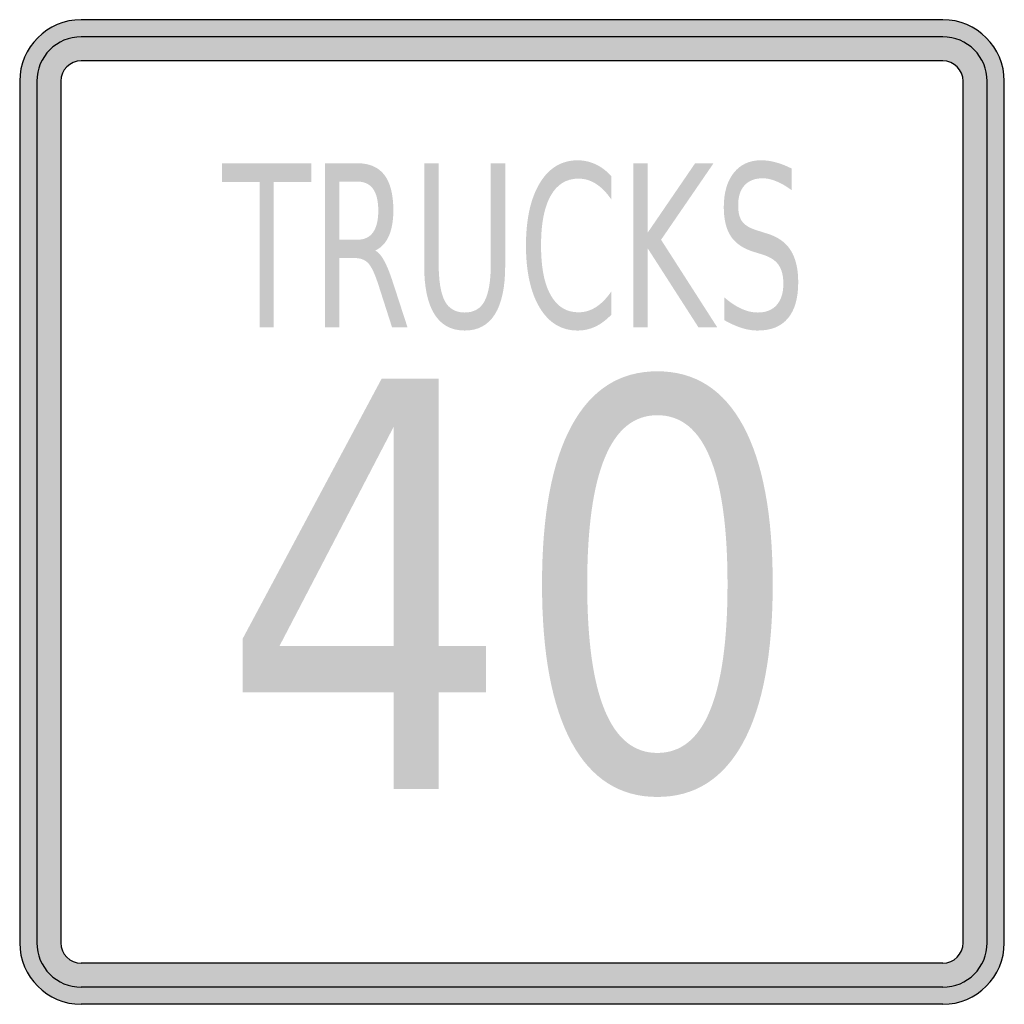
# Model space of a CAD drawing. Header units: inches. Extents: x -0.5 to 0.5, y -0.5 to 0.5.
import ezdxf

# ---------------------------------------------------------------- set-up
doc = ezdxf.new("R2010")
doc.units = ezdxf.units.IN
doc.header["$MEASUREMENT"] = 0

msp = doc.modelspace()

# ---------------------------------------------------------------- hatches: boundary and pattern name
h = msp.add_hatch(color=7)
h.paths.add_polyline_path([(-0.4375, 0.5), (0.4375, 0.5), (0.446, 0.4995), (0.4542, 0.4978), (0.4618, 0.495), (0.469, 0.4915), (0.4757, 0.487), (0.4817, 0.4817), (0.487, 0.4757), (0.4915, 0.469), (0.495, 0.4618), (0.4978, 0.4542), (0.4995, 0.446), (0.5, 0.4375), (0.5, -0.4375), (0.4995, -0.446), (0.4978, -0.4542), (0.495, -0.4618), (0.4915, -0.469), (0.487, -0.4757), (0.4817, -0.4817), (0.4757, -0.487), (0.469, -0.4915), (0.4618, -0.4952), (0.4542, -0.4978), (0.446, -0.4995), (0.4375, -0.5), (-0.4375, -0.5), (-0.446, -0.4995), (-0.4542, -0.4978), (-0.4618, -0.4952), (-0.469, -0.4915), (-0.4757, -0.487), (-0.4817, -0.4817), (-0.487, -0.4757), (-0.4915, -0.469), (-0.4952, -0.4618), (-0.4978, -0.4542), (-0.4995, -0.446), (-0.5, -0.4375), (-0.5, 0.4375), (-0.4995, 0.446), (-0.4978, 0.4542), (-0.4952, 0.4618), (-0.4915, 0.469), (-0.487, 0.4757), (-0.4817, 0.4817), (-0.4757, 0.487), (-0.469, 0.4915), (-0.4618, 0.495), (-0.4542, 0.4978), (-0.446, 0.4995), (-0.4375, 0.5)])
h.paths.add_polyline_path([(-0.4583, -0.4375), (-0.4583, 0.4375), (-0.458, 0.4403), (-0.4575, 0.443), (-0.4567, 0.4455), (-0.4555, 0.448), (-0.454, 0.4502), (-0.4522, 0.4522), (-0.4502, 0.4538), (-0.448, 0.4553), (-0.4455, 0.4567), (-0.443, 0.4575), (-0.4403, 0.458), (-0.4375, 0.4582), (0.4375, 0.4582), (0.4403, 0.458), (0.443, 0.4575), (0.4455, 0.4567), (0.448, 0.4553), (0.4502, 0.4538), (0.4522, 0.4522), (0.4538, 0.4502), (0.4553, 0.448), (0.4567, 0.4455), (0.4575, 0.443), (0.458, 0.4403), (0.4582, 0.4375), (0.4582, -0.4375), (0.458, -0.4403), (0.4575, -0.443), (0.4567, -0.4455), (0.4553, -0.448), (0.4538, -0.4502), (0.4522, -0.4522), (0.4502, -0.454), (0.448, -0.4555), (0.4455, -0.4567), (0.443, -0.4575), (0.4403, -0.458), (0.4375, -0.4583), (-0.4375, -0.4583), (-0.4403, -0.458), (-0.443, -0.4575), (-0.4455, -0.4567), (-0.448, -0.4555), (-0.4502, -0.454), (-0.4522, -0.4522), (-0.454, -0.4502), (-0.4555, -0.448), (-0.4567, -0.4455), (-0.4575, -0.443), (-0.458, -0.4403), (-0.4583, -0.4375)], flags=0)
for points in [[(-0.2946, 0.3542), (-0.2037, 0.3542), (-0.2037, 0.3352), (-0.2419, 0.3352), (-0.2419, 0.1875), (-0.2564, 0.1875), (-0.2564, 0.3352), (-0.2946, 0.3352), (-0.2946, 0.3542)], [(0.1233, 0.3542), (0.1378, 0.3542), (0.1378, 0.2837), (0.186, 0.3542), (0.2047, 0.3542), (0.1514, 0.2765), (0.2085, 0.1875), (0.1894, 0.1875), (0.1378, 0.2678), (0.1378, 0.1875), (0.1233, 0.1875), (0.1233, 0.3542)]]:
    msp.add_hatch(color=7).paths.add_polyline_path(points)
h = msp.add_hatch(color=7)
edge = h.paths.add_edge_path()
edge.add_spline(control_points=[(-0.1389, 0.2656), (-0.1358, 0.264), (-0.1327, 0.2605), (-0.1298, 0.2551), (-0.1269, 0.2498), (-0.1239, 0.2424), (-0.1209, 0.233)], knot_values=[0, 0, 0, 0, 1, 1, 1, 2, 2, 2, 2], degree=3, periodic=0)
edge.add_line((-0.1209, 0.233), (-0.1061, 0.1875))
edge.add_line((-0.1061, 0.1875), (-0.1218, 0.1875))
edge.add_line((-0.1218, 0.1875), (-0.1355, 0.2302))
edge.add_spline(control_points=[(-0.1355, 0.2302), (-0.1391, 0.2414), (-0.1425, 0.2488), (-0.1458, 0.2525), (-0.1492, 0.2561), (-0.1537, 0.2579), (-0.1595, 0.2579)], knot_values=[0, 0, 0, 0, 1, 1, 1, 2, 2, 2, 2], degree=3, periodic=0)
edge.add_line((-0.1595, 0.2579), (-0.1753, 0.2579))
edge.add_line((-0.1753, 0.2579), (-0.1753, 0.1875))
edge.add_line((-0.1753, 0.1875), (-0.1898, 0.1875))
edge.add_line((-0.1898, 0.1875), (-0.1898, 0.3542))
edge.add_line((-0.1898, 0.3542), (-0.1571, 0.3542))
edge.add_spline(control_points=[(-0.1571, 0.3542), (-0.1447, 0.3542), (-0.1356, 0.3502), (-0.1295, 0.3422), (-0.1235, 0.3342), (-0.1205, 0.3222), (-0.1205, 0.3062), (-0.1205, 0.2957), (-0.1221, 0.287), (-0.1252, 0.28), (-0.1283, 0.2731), (-0.1329, 0.2683), (-0.1389, 0.2656)], knot_values=[0, 0, 0, 0, 1, 1, 1, 2, 2, 2, 3, 3, 3, 4, 4, 4, 4], degree=3, periodic=0)
edge = h.paths.add_edge_path(flags=0)
edge.add_line((-0.1753, 0.3356), (-0.1753, 0.2765))
edge.add_line((-0.1753, 0.2765), (-0.1571, 0.2765))
edge.add_spline(control_points=[(-0.1571, 0.2765), (-0.15, 0.2765), (-0.1447, 0.279), (-0.1411, 0.284), (-0.1376, 0.289), (-0.1358, 0.2964), (-0.1358, 0.3062), (-0.1358, 0.3159), (-0.1376, 0.3233), (-0.1411, 0.3282), (-0.1447, 0.3331), (-0.15, 0.3356), (-0.1571, 0.3356)], knot_values=[0, 0, 0, 0, 1, 1, 1, 2, 2, 2, 3, 3, 3, 4, 4, 4, 4], degree=3, periodic=0)
edge.add_line((-0.1571, 0.3356), (-0.1753, 0.3356))
h = msp.add_hatch(color=7)
edge = h.paths.add_edge_path()
edge.add_line((-0.0892, 0.3542), (-0.0745, 0.3542))
edge.add_line((-0.0745, 0.3542), (-0.0745, 0.2529))
edge.add_spline(control_points=[(-0.0745, 0.2529), (-0.0745, 0.235), (-0.0724, 0.2222), (-0.0683, 0.2143), (-0.0641, 0.2065), (-0.0573, 0.2026), (-0.048, 0.2026), (-0.0387, 0.2026), (-0.0319, 0.2065), (-0.0278, 0.2143), (-0.0236, 0.2222), (-0.0215, 0.235), (-0.0215, 0.2529)], knot_values=[0, 0, 0, 0, 1, 1, 1, 2, 2, 2, 3, 3, 3, 4, 4, 4, 4], degree=3, periodic=0)
edge.add_line((-0.0215, 0.2529), (-0.0215, 0.3542))
edge.add_line((-0.0215, 0.3542), (-0.0069, 0.3542))
edge.add_line((-0.0069, 0.3542), (-0.0069, 0.2501))
edge.add_spline(control_points=[(-0.0069, 0.2501), (-0.0069, 0.2284), (-0.0104, 0.212), (-0.0173, 0.2009), (-0.0242, 0.1898), (-0.0345, 0.1843), (-0.048, 0.1843), (-0.0616, 0.1843), (-0.0718, 0.1898), (-0.0788, 0.2009), (-0.0857, 0.212), (-0.0892, 0.2284), (-0.0892, 0.2501)], knot_values=[0, 0, 0, 0, 1, 1, 1, 2, 2, 2, 3, 3, 3, 4, 4, 4, 4], degree=3, periodic=0)
edge.add_line((-0.0892, 0.2501), (-0.0892, 0.3542))
h = msp.add_hatch(color=7)
edge = h.paths.add_edge_path()
edge.add_line((0.1008, 0.3413), (0.1008, 0.3175))
edge.add_spline(control_points=[(0.1008, 0.3175), (0.0959, 0.3246), (0.0907, 0.3299), (0.0851, 0.3334), (0.0796, 0.3369), (0.0737, 0.3386), (0.0675, 0.3386), (0.0552, 0.3386), (0.0458, 0.3328), (0.0393, 0.3212), (0.0327, 0.3095), (0.0295, 0.2927), (0.0295, 0.2707), (0.0295, 0.2487), (0.0327, 0.2319), (0.0393, 0.2203), (0.0458, 0.2086), (0.0552, 0.2028), (0.0675, 0.2028), (0.0737, 0.2028), (0.0796, 0.2045), (0.0851, 0.208), (0.0907, 0.2115), (0.0959, 0.2168), (0.1008, 0.2239)], knot_values=[0, 0, 0, 0, 1, 1, 1, 2, 2, 2, 3, 3, 3, 4, 4, 4, 5, 5, 5, 6, 6, 6, 7, 7, 7, 8, 8, 8, 8], degree=3, periodic=0)
edge.add_line((0.1008, 0.2239), (0.1008, 0.2003))
edge.add_spline(control_points=[(0.1008, 0.2003), (0.0957, 0.195), (0.0904, 0.191), (0.0847, 0.1883), (0.0789, 0.1856), (0.073, 0.1843), (0.0667, 0.1843), (0.0504, 0.1843), (0.0375, 0.192), (0.0282, 0.2074), (0.0189, 0.2229), (0.0142, 0.2439), (0.0142, 0.2707), (0.0142, 0.2974), (0.0189, 0.3186), (0.0282, 0.334), (0.0375, 0.3494), (0.0504, 0.3572), (0.0667, 0.3572), (0.0731, 0.3572), (0.0791, 0.3558), (0.0848, 0.3532), (0.0905, 0.3506), (0.0958, 0.3466), (0.1008, 0.3413)], knot_values=[0, 0, 0, 0, 1, 1, 1, 2, 2, 2, 3, 3, 3, 4, 4, 4, 5, 5, 5, 6, 6, 6, 7, 7, 7, 8, 8, 8, 8], degree=3, periodic=0)
h = msp.add_hatch(color=7)
edge = h.paths.add_edge_path()
edge.add_line((0.2842, 0.3487), (0.2842, 0.3267))
edge.add_spline(control_points=[(0.2842, 0.3267), (0.2787, 0.3308), (0.2735, 0.3338), (0.2686, 0.3358), (0.2637, 0.3379), (0.259, 0.3389), (0.2545, 0.3389), (0.2465, 0.3389), (0.2404, 0.3365), (0.2361, 0.3317), (0.2318, 0.327), (0.2297, 0.3202), (0.2297, 0.3114), (0.2297, 0.304), (0.2311, 0.2985), (0.234, 0.2947), (0.2368, 0.291), (0.2422, 0.2879), (0.2502, 0.2856)], knot_values=[0, 0, 0, 0, 1, 1, 1, 2, 2, 2, 3, 3, 3, 4, 4, 4, 5, 5, 5, 6, 6, 6, 6], degree=3, periodic=0)
edge.add_line((0.2502, 0.2856), (0.259, 0.2828))
edge.add_spline(control_points=[(0.259, 0.2828), (0.2698, 0.2796), (0.2778, 0.274), (0.283, 0.2659), (0.2881, 0.2578), (0.2907, 0.247), (0.2907, 0.2335), (0.2907, 0.2173), (0.2872, 0.2051), (0.2803, 0.1968), (0.2733, 0.1884), (0.2631, 0.1843), (0.2496, 0.1843), (0.2445, 0.1843), (0.2391, 0.1851), (0.2333, 0.1869), (0.2276, 0.1887), (0.2217, 0.1914), (0.2155, 0.1949)], knot_values=[0, 0, 0, 0, 1, 1, 1, 2, 2, 2, 3, 3, 3, 4, 4, 4, 5, 5, 5, 6, 6, 6, 6], degree=3, periodic=0)
edge.add_line((0.2155, 0.1949), (0.2155, 0.2181))
edge.add_spline(control_points=[(0.2155, 0.2181), (0.2215, 0.2129), (0.2272, 0.2091), (0.2329, 0.2065), (0.2385, 0.2039), (0.2441, 0.2026), (0.2496, 0.2026), (0.2579, 0.2026), (0.2643, 0.2051), (0.2688, 0.2102), (0.2733, 0.2152), (0.2756, 0.2224), (0.2756, 0.2318), (0.2756, 0.24), (0.274, 0.2464), (0.2707, 0.251), (0.2675, 0.2556), (0.2621, 0.2591), (0.2547, 0.2614)], knot_values=[0, 0, 0, 0, 1, 1, 1, 2, 2, 2, 3, 3, 3, 4, 4, 4, 5, 5, 5, 6, 6, 6, 6], degree=3, periodic=0)
edge.add_line((0.2547, 0.2614), (0.2459, 0.2641))
edge.add_spline(control_points=[(0.2459, 0.2641), (0.235, 0.2674), (0.2272, 0.2727), (0.2224, 0.2798), (0.2176, 0.287), (0.2151, 0.2969), (0.2151, 0.3096), (0.2151, 0.3243), (0.2185, 0.336), (0.2252, 0.3444), (0.2319, 0.3529), (0.2411, 0.3572), (0.2528, 0.3572), (0.2579, 0.3572), (0.263, 0.3565), (0.2682, 0.355), (0.2735, 0.3536), (0.2788, 0.3515), (0.2842, 0.3487)], knot_values=[0, 0, 0, 0, 1, 1, 1, 2, 2, 2, 3, 3, 3, 4, 4, 4, 5, 5, 5, 6, 6, 6, 6], degree=3, periodic=0)
h = msp.add_hatch(color=7)
edge = h.paths.add_edge_path()
edge.add_spline(control_points=[(0.1476, 0.1429), (0.1857, 0.1429), (0.2147, 0.1245), (0.2348, 0.0875), (0.2548, 0.0506), (0.2648, -0.003), (0.2648, -0.0734), (0.2648, -0.1435), (0.2548, -0.197), (0.2348, -0.234), (0.2147, -0.2709), (0.1857, -0.2894), (0.1476, -0.2894), (0.1096, -0.2894), (0.0806, -0.2709), (0.0605, -0.234), (0.0405, -0.197), (0.0305, -0.1435), (0.0305, -0.0734), (0.0305, -0.003), (0.0405, 0.0506), (0.0605, 0.0875), (0.0806, 0.1245), (0.1096, 0.1429), (0.1476, 0.1429)], knot_values=[0, 0, 0, 0, 1, 1, 1, 2, 2, 2, 3, 3, 3, 4, 4, 4, 5, 5, 5, 6, 6, 6, 7, 7, 7, 8, 8, 8, 8], degree=3, periodic=0)
edge = h.paths.add_edge_path(flags=0)
edge.add_spline(control_points=[(0.1476, 0.0983), (0.1241, 0.0983), (0.1063, 0.084), (0.0944, 0.0554), (0.0824, 0.0269), (0.0764, -0.0161), (0.0764, -0.0734), (0.0764, -0.1305), (0.0824, -0.1733), (0.0944, -0.2019), (0.1063, -0.2304), (0.1241, -0.2447), (0.1476, -0.2447), (0.1714, -0.2447), (0.1892, -0.2304), (0.201, -0.2019), (0.2129, -0.1733), (0.2189, -0.1305), (0.2189, -0.0734), (0.2189, -0.0161), (0.2129, 0.0269), (0.201, 0.0554), (0.1892, 0.084), (0.1714, 0.0983), (0.1476, 0.0983)], knot_values=[0, 0, 0, 0, 1, 1, 1, 2, 2, 2, 3, 3, 3, 4, 4, 4, 5, 5, 5, 6, 6, 6, 7, 7, 7, 8, 8, 8, 8], degree=3, periodic=0)
h = msp.add_hatch(color=7)
h.paths.add_polyline_path([(-0.1324, 0.1354), (-0.0746, 0.1354), (-0.0746, -0.1362), (-0.0263, -0.1362), (-0.0263, -0.183), (-0.0746, -0.183), (-0.0746, -0.2813), (-0.1203, -0.2813), (-0.1203, -0.183), (-0.2735, -0.183), (-0.2735, -0.1286), (-0.1324, 0.1354)])
h.paths.add_polyline_path([(-0.1203, 0.0863), (-0.2362, -0.1362), (-0.1203, -0.1362), (-0.1203, 0.0863)], flags=0)

# ---------------------------------------------------------------- linework, layer by layer
at = {"color": 7}
for p, q in [((0.4375, 0.5), (-0.4375, 0.5)), ((0.4375, 0.4826), (-0.4375, 0.4826)), ((0.4375, 0.4583), (-0.4375, 0.4583)), ((-0.5, 0.4375), (-0.5, -0.4375)), ((-0.4826, 0.4375), (-0.4826, -0.4375)), ((-0.4582, 0.4375), (-0.4582, -0.4375)), ((0.4583, -0.4375), (0.4583, 0.4375)), ((0.4826, -0.4375), (0.4826, 0.4375)), ((0.5, -0.4375), (0.5, 0.4375)), ((0.4375, -0.4582), (-0.4375, -0.4582)), ((0.4375, -0.4826), (-0.4375, -0.4826)), ((0.4375, -0.5), (-0.4375, -0.5))]:
    msp.add_line(p, q, dxfattribs=at)
for points in [[(-0.4375, 0.5), (-0.472, 0.5), (-0.5, 0.472), (-0.5, 0.4375)], [(0.5, 0.4375), (0.5, 0.472), (0.472, 0.5), (0.4375, 0.5)], [(-0.4375, 0.4826), (-0.4624, 0.4826), (-0.4826, 0.4624), (-0.4826, 0.4375)], [(0.4826, 0.4375), (0.4826, 0.4624), (0.4624, 0.4826), (0.4375, 0.4826)], [(-0.4375, 0.4582), (-0.449, 0.4582), (-0.4583, 0.4489), (-0.4583, 0.4375)], [(0.4582, 0.4375), (0.4582, 0.4489), (0.4489, 0.4582), (0.4375, 0.4582)], [(-0.5, -0.4375), (-0.5, -0.472), (-0.472, -0.5), (-0.4375, -0.5)], [(-0.4826, -0.4375), (-0.4826, -0.4624), (-0.4624, -0.4826), (-0.4375, -0.4826)], [(-0.4583, -0.4375), (-0.4583, -0.449), (-0.449, -0.4583), (-0.4375, -0.4583)], [(0.4375, -0.5), (0.472, -0.5), (0.5, -0.472), (0.5, -0.4375)], [(0.4375, -0.4826), (0.4624, -0.4826), (0.4826, -0.4624), (0.4826, -0.4375)], [(0.4375, -0.4583), (0.4489, -0.4583), (0.4582, -0.449), (0.4582, -0.4375)]]:
    msp.add_open_spline(points, degree=3, dxfattribs=at)

doc.saveas('drawing.dxf')
